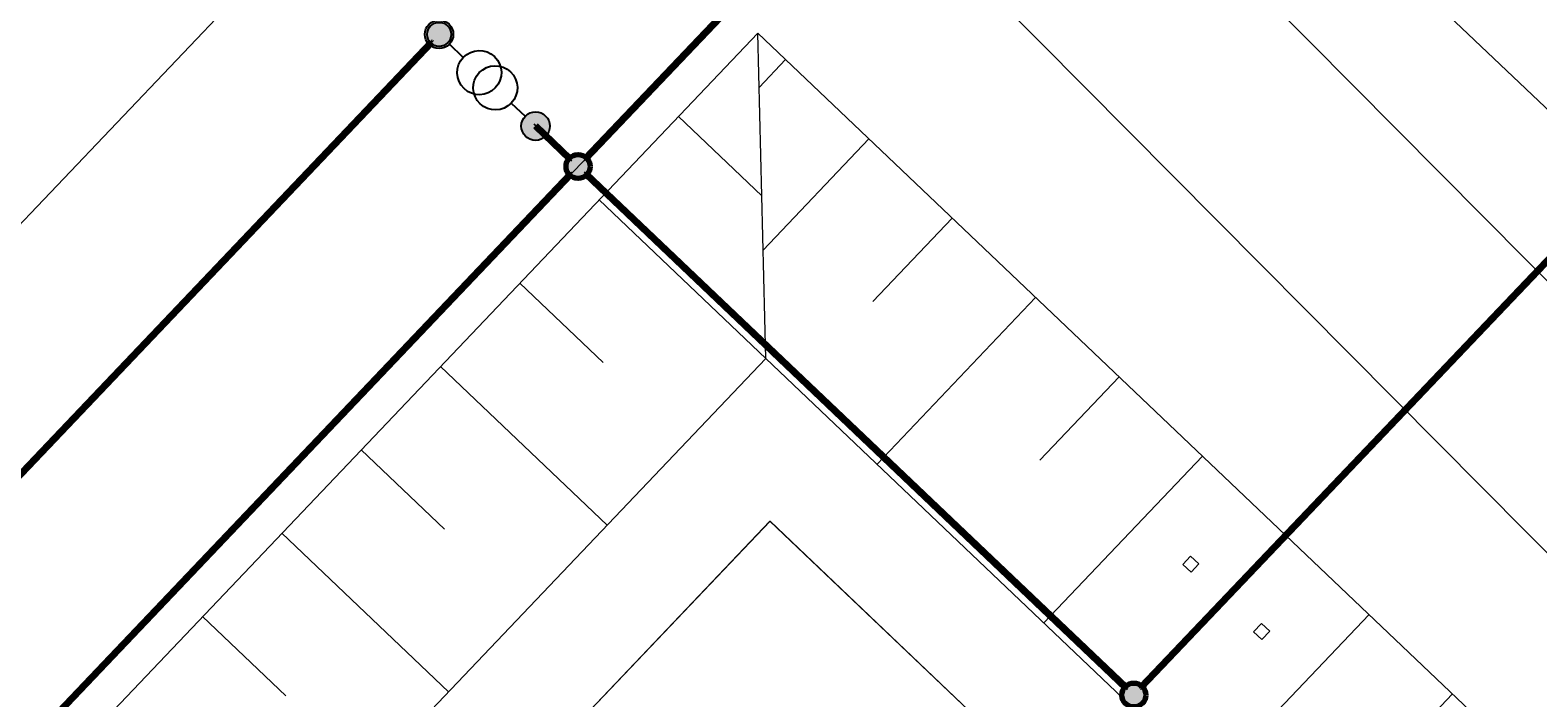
# Model space of a CAD drawing. Header units: metres. Extents: x 32343130.2 to 32343186.6, y 5699222 to 5699276.9.
# Tile 9 of 43: x 32343135.2 to 32343143.1, y 5699260.4 to 5699263.9. Entities that reach past the tile are written whole.
import ezdxf

# ---------------------------------------------------------------- set-up
doc = ezdxf.new("R2010")
doc.units = ezdxf.units.M
doc.linetypes.add('Mitte 1', pattern=[0.03, 0.012, -0.006, 0.006, -0.006])
for name, color, linetype, lineweight in [('0-1', 7, 'Continuous', 5), ('A-ANNO-DIMS', 7, 'Continuous', 9), ('A-ANNO-DIMS-50', 7, 'Continuous', 9), ('E-POWR-CNTR', 7, 'Mitte 1', 25)]:
    doc.layers.add(name, color=color, linetype=linetype, lineweight=lineweight)
for name, color, linetype, lineweight, true_color in [('A-DETL-1', 254, 'Continuous', 18, 0xbebebe), ('A-DETL-MBND-1', 7, 'Continuous', 5, 0xcccccc), ('A-FLOR-HRAL-1', 7, 'Continuous', 5, 0xcccccc), ('A-FLOR-HRAL-2', 7, 'Continuous', 9, 0xcccccc), ('A-GENM-1', 7, 'Continuous', 5, 0xcccccc), ('A-MASS-1', 7, 'Continuous', 9, 0xcccccc), ('A-MASS-2', 7, 'Continuous', 5, 0xcccccc), ('E-POWR-CNDT-1', 7, 'Continuous', 70, 0x008040), ('E-POWR-CNDT-2', 7, 'Continuous', 70, 0x804000), ('E-POWR-CNDT-3', 5, 'Continuous', 35, 0x0000ff), ('E-POWR-CNTR-1', 7, 'Mitte 1', 70, 0x008040), ('E-POWR-CNTR-2', 7, 'Mitte 1', 70, 0x804000), ('G-IMPT-1', 7, 'Continuous', 70, 0x008040), ('G-IMPT-2', 5, 'Continuous', 35, 0x0000ff), ('G-IMPT-3', 5, 'Continuous', 25, 0x0000ff)]:
    doc.layers.add(name, color=color, linetype=linetype, lineweight=lineweight, true_color=true_color)
doc.styles.add('Arial_1', font='arial.ttf', dxfattribs={"height": 0.15})
doc.dimstyles.new('Blitzschutz', dxfattribs={"dimscale": 0.3048, "dimtxt": 0.153039, "dimasz": 0.492126, "dimexe": 0.393701, "dimexo": 0.0625, "dimgap": 0.287073, "dimtad": 1, "dimlfac": 100, "dimrnd": 0.01, "dimdsep": 46, "dimtxsty": 'Arial_1', "dimblk1": 'OBLIQUE', "dimblk2": 'OBLIQUE', "dimsah": 1, "dimcen": 0.09, "dimdle": 0.393701, "dimadec": 0, "dimazin": 0, "dimtfac": 1, "dimtdec": 4, "dimtix": 1, "dimtmove": 0, "dimatfit": 3, "dimfxl": 0.393701, "dimfxlon": 1, "dimtvp": 1, "dimtfill": 1, "dimtolj": 1, "dimtzin": 0, "dimarcsym": 2})

# ---------------------------------------------------------------- blocks, each defined once
blk = doc.blocks.new('Familie1 - Familie1-3511931-TGA_190_LP5_GR_FU-TGA-01_G_')
at = {"layer": 'A-DETL-MBND-1'}
for p, q in [((26.7, 0.5), (0, 0.5)), ((0, -0.5), (26.7, -0.5))]:
    blk.add_line(p, q, dxfattribs=at)
blk = doc.blocks.new('Aushub - Aushub-3443405-TGA_190_LP5_GR_FU-TGA-01_G_')
at = {"layer": 'A-MASS-2'}
for p, q in [((61.2624, 14.3688), (61.4003, 14.5137)), ((61.2765, 13.8032), (60.8418, 14.2168)), ((61.2836, 13.5205), (61.835, 14.1001)), ((61.2976, 12.955), (60.4282, 13.7821)), ((61.8561, 13.2518), (62.2697, 13.6865)), ((60.4494, 12.9338), (60.0147, 13.3474)), ((61.8772, 12.4036), (62.7044, 13.273)), ((60.4705, 12.0856), (59.6011, 12.9127)), ((62.7255, 12.4247), (63.1391, 12.8594)), ((59.6223, 12.0644), (59.1876, 12.478)), ((62.7466, 11.5764), (63.5738, 12.4458)), ((59.6434, 11.2162), (58.774, 12.0433)), ((63.5949, 11.5976), (64.0085, 12.0323)), ((58.7951, 11.195), (58.3604, 11.6086)), ((63.616, 10.7493), (64.4432, 11.6187)), ((64.4643, 10.7704), (64.8779, 11.2051))]:
    blk.add_line(p, q, dxfattribs=at)
blk = doc.blocks.new('Geländer - 60-4048510-TGA_190_LP5_GR_FU-TGA-01_G_')
at = {"layer": 'A-FLOR-HRAL-1'}
for p, q in [((-0.03, -0.03), (-0.03, 0.03)), ((-0.03, 0.03), (0.03, 0.03)), ((0.03, 0.03), (0.03, -0.03)), ((0.03, -0.03), (-0.03, -0.03))]:
    blk.add_line(p, q, dxfattribs=at)
at = {"layer": 'A-FLOR-HRAL-2'}
for p, q in [((0.03, 0.03), (-0.03, 0.03)), ((-0.03, 0.03), (-0.03, -0.03)), ((0.03, -0.03), (0.03, 0.03)), ((-0.03, -0.03), (0.03, -0.03))]:
    blk.add_line(p, q, dxfattribs=at)
blk = doc.blocks.new('Geländer - Geländer-4038925-TGA_190_LP5_GR_FU-TGA-01_G_')
for p, rotation in [((63.5136, 11.882), 316.4272566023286), ((63.883, 11.5305), 136.4272566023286), ((62.135, 10.433), 316.4272566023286), ((62.5045, 10.0815), 136.4272566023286), ((60.7565, 8.984), 316.4272566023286), ((61.1259, 8.6325), 136.4272566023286), ((59.3779, 7.535), 316.4272566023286), ((59.7474, 7.1835), 136.4272566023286)]:
    blk.add_blockref('Geländer - 60-4048510-TGA_190_LP5_GR_FU-TGA-01_G_', p, dxfattribs=dict(rotation=rotation))
blk = doc.blocks.new('ARC_190_LPX_FM_Stellplätze_rvt-1-TGA_190_LP5_GR_FU-TGA-01_G_')
at = {"layer": 'A-DETL-MBND-1'}
for p, q in [((32343139.0861, 5699261.2922), (32343136.329, 5699258.3942)), ((32343136.329, 5699258.3942), (32343139.0861, 5699261.2922)), ((32343139.0865, 5699261.2918), (32343136.3294, 5699258.3938)), ((32343136.3294, 5699258.3938), (32343139.0865, 5699261.2918)), ((32343141.9841, 5699258.5351), (32343139.0861, 5699261.2922)), ((32343139.0861, 5699261.2922), (32343139.0865, 5699261.2918)), ((32343139.0865, 5699261.2918), (32343141.9841, 5699258.5351)), ((32343141.9841, 5699258.5351), (32343139.0865, 5699261.2918)), ((32343139.0865, 5699261.2918), (32343141.9845, 5699258.5347))]:
    blk.add_line(p, q, dxfattribs=at)
at = {"layer": 'A-MASS-1'}
for p, q in [((32343139.0227, 5699263.8366), (32343133.7846, 5699258.3308)), ((32343173.5085, 5699231.0275), (32343139.0227, 5699263.8366))]:
    blk.add_line(p, q, dxfattribs=at)
at = {"layer": 'A-MASS-2'}
for p, q in [((32343139.065, 5699262.1404), (32343139.0227, 5699263.8366)), ((32343139.065, 5699262.1404), (32343135.4807, 5699258.373)), ((32343171.8123, 5699230.9852), (32343139.065, 5699262.1404))]:
    blk.add_line(p, q, dxfattribs=at)
at = {"layer": 'A-FLOR-HRAL-1'}
blk.add_blockref('Geländer - Geländer-4038925-TGA_190_LP5_GR_FU-TGA-01_G_', (32343077.7673, 5699249.1855), dxfattribs=at)
at = {"layer": 'A-GENM-1', "rotation": 314.7656351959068}
blk.add_blockref('Familie1 - Familie1-3511931-TGA_190_LP5_GR_FU-TGA-01_G_', (32343137.5978, 5699267.422), dxfattribs=at)
at = {"layer": 'A-MASS-2'}
blk.add_blockref('Aushub - Aushub-3443405-TGA_190_LP5_GR_FU-TGA-01_G_', (32343077.7673, 5699249.1855), dxfattribs=at)
blk = doc.blocks.new('Leerrohr-Verteilerkasten - T-Stück - PVC1 - Anschlusspunkt-7532436-TGA_190_LP5_GR_FU-TGA-01_G_')
at = {"layer": 'G-IMPT-2'}
for points in [[(0, 0.0743), (-0.0192, 0.0718), (-0.0371, 0.0643), (-0.0525, 0.0525), (-0.0643, 0.0371), (-0.0718, 0.0192), (-0.0743, 0), (-0.0718, -0.0192), (-0.0643, -0.0371), (-0.0525, -0.0525), (-0.0371, -0.0643), (-0.0192, -0.0718), (0, -0.0743), (0.0192, -0.0718), (0.0371, -0.0643), (0.0525, -0.0525), (0.0643, -0.0371), (0.0718, -0.0192), (0.0743, 0), (0.0718, 0.0192), (0.0643, 0.0371), (0.0525, 0.0525), (0.0371, 0.0643), (0.0192, 0.0718)], [(0, 0.0625), (-0.0162, 0.0604), (-0.0313, 0.0541), (-0.0442, 0.0442), (-0.0541, 0.0313), (-0.0604, 0.0162), (-0.0625, 0), (-0.0604, -0.0162), (-0.0541, -0.0313), (-0.0442, -0.0442), (-0.0313, -0.0541), (-0.0162, -0.0604), (0, -0.0625), (0.0162, -0.0604), (0.0313, -0.0541), (0.0442, -0.0442), (0.0541, -0.0313), (0.0604, -0.0162), (0.0625, 0), (0.0604, 0.0162), (0.0541, 0.0313), (0.0442, 0.0442), (0.0313, 0.0541), (0.0162, 0.0604)], [(0, -0.62), (-0.0192, -0.6225), (-0.0371, -0.63), (-0.0525, -0.6418), (-0.0643, -0.6572), (-0.0718, -0.6751), (-0.0743, -0.6943), (-0.0718, -0.7135), (-0.0643, -0.7315), (-0.0525, -0.7468), (-0.0371, -0.7587), (-0.0192, -0.7661), (0, -0.7686), (0.0192, -0.7661), (0.0371, -0.7587), (0.0525, -0.7468), (0.0643, -0.7315), (0.0718, -0.7135), (0.0743, -0.6943), (0.0718, -0.6751), (0.0643, -0.6572), (0.0525, -0.6418), (0.0371, -0.63), (0.0192, -0.6225)]]:
    blk.add_hatch(color=256, dxfattribs=at).paths.add_polyline_path(points)
at = {"layer": 'G-IMPT-3'}
for p, q in [((0, -0.1743), (0, -0.0743)), ((0, -0.52), (0, -0.62))]:
    blk.add_line(p, q, dxfattribs=at)
for centre, radius in [((0, 0), 0.0743), ((0, 0), 0.0625), ((0, -0.6943), 0.0743)]:
    blk.add_circle(centre, radius, dxfattribs=at)
for centre in [(0, -0.2895), (0, -0.4048)]:
    blk.add_ellipse(centre, major_axis=(0.1152, 0), ratio=1, dxfattribs=at)
blk = doc.blocks.new('Leerrohr-Verteilerkasten - Kreuzstück - PVC1 - Fundamenterder-V2-TGA_190_LP5_GR_FU-TGA-01_G_')
at = {"layer": 'G-IMPT-1'}
blk.add_hatch(color=256, dxfattribs=at).paths.add_polyline_path([(0.0625, 0), (0.0604, 0.0162), (0.0541, 0.0313), (0.0442, 0.0442), (0.0313, 0.0541), (0.0162, 0.0604), (0, 0.0625), (-0.0162, 0.0604), (-0.0313, 0.0541), (-0.0442, 0.0442), (-0.0541, 0.0313), (-0.0604, 0.0162), (-0.0625, 0), (-0.0604, -0.0162), (-0.0541, -0.0313), (-0.0442, -0.0442), (-0.0313, -0.0541), (-0.0162, -0.0604), (0, -0.0625), (0.0162, -0.0604), (0.0313, -0.0541), (0.0442, -0.0442), (0.0541, -0.0313), (0.0604, -0.0162)])
blk.add_circle((0, 0), 0.0625, dxfattribs=at)
blk = doc.blocks.new('DIMBLOCK13-TGA_190_LP5_GR_FU-TGA-01_G_')
at = {"layer": 'A-ANNO-DIMS-50', "lineweight": 35, "transparency": 16777216}
for p, q in [((32343136.7091, 5699264.4512), (32343136.7065, 5699264.5573)), ((32343136.7091, 5699264.4512), (32343136.7117, 5699264.3452)), ((32343130.9881, 5699258.4379), (32343130.9855, 5699258.5439)), ((32343130.9881, 5699258.4379), (32343130.9907, 5699258.3318))]:
    blk.add_line(p, q, dxfattribs=at)
at = {"layer": 'A-ANNO-DIMS-50', "transparency": 16777216}
for p, q in [((32343136.7091, 5699264.4512), (32343136.6222, 5699264.5339)), ((32343130.9881, 5699258.4379), (32343136.7091, 5699264.4512)), ((32343136.7091, 5699264.4512), (32343136.796, 5699264.3685)), ((32343130.9881, 5699258.4379), (32343130.9012, 5699258.5206)), ((32343130.9881, 5699258.4379), (32343131.075, 5699258.3551))]:
    blk.add_line(p, q, dxfattribs=at)
at = {"layer": 'A-ANNO-DIMS-50', "color": 0, "transparency": 16777216, "insert": (32343133.408, 5699261.3909), "char_height": 0.15, "width": 0.822172, "attachment_point": 1, "rotation": 46.42726, "line_spacing_factor": 0.941778, "style": 'Arial_1', "bg_fill": 3, "box_fill_scale": 1.25, "bg_fill_color": 256, "bg_fill_true_color": 13158600, "bg_fill_transparency": 0}
blk.add_mtext('830 cm', dxfattribs=at)
blk = doc.blocks.new('_Oblique')
at = {"color": 0, "linetype": 'ByBlock', "lineweight": -2}
blk.add_line((-0.5, -0.5), (0.5, 0.5), dxfattribs=at)

msp = doc.modelspace()

# ---------------------------------------------------------------- linework, layer by layer
at = {"layer": 'A-DETL-1'}
for p, q in [((32343132.36436, 5699257.12854), (32343149.02727, 5699274.64299)), ((32343175.41166, 5699232.73734), (32343140.63566, 5699265.82253))]:
    msp.add_line(p, q, dxfattribs=at)
at = {"layer": 'E-POWR-CNDT-1'}
for p, q in [((32343143.14379, 5699268.46464), (32343138.12174, 5699263.18594)), ((32343138.12753, 5699263.18042), (32343143.14959, 5699268.45913)), ((32343146.04179, 5699265.70754), (32343141.01974, 5699260.42884)), ((32343141.02553, 5699260.42332), (32343146.04759, 5699265.70203)), ((32343137.86387, 5699263.35259), (32343137.86112, 5699263.34969)), ((32343137.86112, 5699263.34969), (32343138.04129, 5699263.17827)), ((32343137.86663, 5699263.35549), (32343137.86387, 5699263.35259)), ((32343137.86663, 5699263.35549), (32343137.86387, 5699263.35259)), ((32343138.04681, 5699263.18407), (32343137.86663, 5699263.35549)), ((32343138.04129, 5699263.17827), (32343138.04405, 5699263.18117)), ((32343138.04405, 5699263.18117), (32343138.04681, 5699263.18407)), ((32343138.12174, 5699263.18594), (32343138.12463, 5699263.18318)), ((32343138.12463, 5699263.18318), (32343138.12753, 5699263.18042)), ((32343138.04316, 5699263.10334), (32343132.40074, 5699257.17257)), ((32343132.40653, 5699257.16706), (32343138.04895, 5699263.09783)), ((32343138.04606, 5699263.10059), (32343138.04316, 5699263.10334)), ((32343138.04895, 5699263.09783), (32343138.04316, 5699263.10334)), ((32343138.04895, 5699263.09783), (32343138.04606, 5699263.10059)), ((32343138.1294, 5699263.10549), (32343138.12388, 5699263.0997)), ((32343138.12388, 5699263.0997), (32343140.93929, 5699260.42118)), ((32343140.94481, 5699260.42697), (32343138.1294, 5699263.10549)), ((32343140.93929, 5699260.42118), (32343140.94481, 5699260.42697)), ((32343141.01974, 5699260.42884), (32343141.02263, 5699260.42608)), ((32343141.02263, 5699260.42608), (32343141.02553, 5699260.42332))]:
    msp.add_line(p, q, dxfattribs=at)
at = {"layer": 'E-POWR-CNDT-2'}
for p, q in [((32343137.31866, 5699263.79262), (32343130.96826, 5699257.11769)), ((32343130.97406, 5699257.11218), (32343137.32446, 5699263.78711)), ((32343137.32156, 5699263.78986), (32343137.31866, 5699263.79262)), ((32343137.32446, 5699263.78711), (32343137.32156, 5699263.78986))]:
    msp.add_line(p, q, dxfattribs=at)
at = {"layer": 'E-POWR-CNTR'}
for p, q in [((32343138.12463, 5699263.18318), (32343143.14669, 5699268.46189)), ((32343141.02263, 5699260.42608), (32343146.04469, 5699265.70479)), ((32343137.32156, 5699263.78986), (32343130.97116, 5699257.11493)), ((32343138.04405, 5699263.18117), (32343137.86387, 5699263.35259)), ((32343132.40363, 5699257.16981), (32343138.04606, 5699263.10059)), ((32343140.94205, 5699260.42407), (32343138.12664, 5699263.1026))]:
    msp.add_line(p, q, dxfattribs=at)
at = {"layer": 'E-POWR-CNTR-1'}
for p, q in [((32343138.12463, 5699263.18318), (32343143.14669, 5699268.46189)), ((32343141.02263, 5699260.42608), (32343146.04469, 5699265.70479)), ((32343138.04405, 5699263.18117), (32343137.86387, 5699263.35259)), ((32343132.40363, 5699257.16981), (32343138.04606, 5699263.10059)), ((32343140.94205, 5699260.42407), (32343138.12664, 5699263.1026))]:
    msp.add_line(p, q, dxfattribs=at)
at = {"layer": 'E-POWR-CNTR-2'}
msp.add_line((32343137.32156, 5699263.78986), (32343130.97116, 5699257.11493), dxfattribs=at)

# ---------------------------------------------------------------- block references
at = {"layer": '0-1'}
msp.add_blockref('ARC_190_LPX_FM_Stellplätze_rvt-1-TGA_190_LP5_GR_FU-TGA-01_G_', (0, 0), dxfattribs=at)
at = {"layer": 'E-POWR-CNDT-1'}
for p, rotation in [((32343138.08535, 5699263.14188), 226.4272566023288), ((32343140.98334, 5699260.38478), 226.4272566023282)]:
    msp.add_blockref('Leerrohr-Verteilerkasten - Kreuzstück - PVC1 - Fundamenterder-V2-TGA_190_LP5_GR_FU-TGA-01_G_', p, dxfattribs=dict(at, rotation=rotation))
at = {"layer": 'E-POWR-CNDT-3', "rotation": 46.42725660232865}
msp.add_blockref('Leerrohr-Verteilerkasten - T-Stück - PVC1 - Anschlusspunkt-7532436-TGA_190_LP5_GR_FU-TGA-01_G_', (32343137.36085, 5699263.83116), dxfattribs=at)

# ---------------------------------------------------------------- next in the draw order: dimensions: what is measured, and where the dimension line sits
at = {"layer": 'A-ANNO-DIMS'}
dim = msp.add_linear_dim(base=(32343136.7091, 5699264.45122), p1=(32343131.07504, 5699258.35514), p2=(32343136.79604, 5699264.36851), angle=46.427257, dimstyle='Blitzschutz', override={"dimpost": '<> cm', "dimfxl": 8.300025}, dxfattribs=at)
dim.commit()
dim.dimension.update_dxf_attribs({"geometry": 'DIMBLOCK13-TGA_190_LP5_GR_FU-TGA-01_G_', "text_midpoint": (32343133.72968, 5699261.55767)})

doc.saveas('drawing.dxf')
